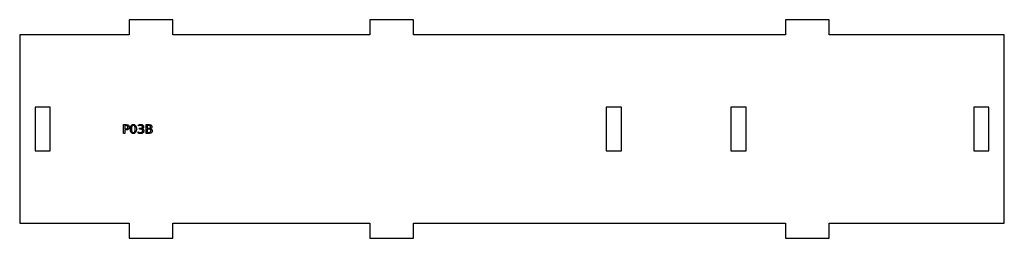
# Model space of a CAD drawing. Header units: millimetres. Extents: x 0 to 450, y 0 to 100.
import ezdxf

# ---------------------------------------------------------------- set-up
doc = ezdxf.new("R2010")
doc.units = ezdxf.units.MM
doc.layers.add('CUT', color=1, linetype='Continuous')
doc.layers.add('LABELS', color=3, linetype='Continuous')

msp = doc.modelspace()

# ---------------------------------------------------------------- linework, layer by layer
at = {"layer": 'CUT'}
for points in [[(0, 7), (50, 7), (50, 0), (70, 0), (70, 7), (160, 7), (160, 0), (180, 0), (180, 7), (350, 7), (350, 0), (370, 0), (370, 7), (450, 7), (450, 93), (370, 93), (370, 100), (350, 100), (350, 93), (180, 93), (180, 100), (160, 100), (160, 93), (70, 93), (70, 100), (50, 100), (50, 93), (0, 93)], [(7, 40), (14, 40), (14, 60), (7, 60)], [(268, 40), (275, 40), (275, 60), (268, 60)], [(325, 40), (332, 40), (332, 60), (325, 60)], [(436, 40), (443, 40), (443, 60), (436, 60)]]:
    msp.add_lwpolyline(points, close=True, dxfattribs=at)
at = {"layer": 'LABELS'}
for points in [[(47.44, 52), (48.66, 52), (48.97, 51.98), (49.25, 51.92), (49.48, 51.83), (49.67, 51.7), (49.83, 51.53), (49.93, 51.32), (50, 51.08), (50.02, 50.81), (50, 50.53), (49.93, 50.29), (49.83, 50.08), (49.67, 49.91), (49.48, 49.78), (49.25, 49.68), (48.97, 49.63), (48.66, 49.61), (47.98, 49.61), (47.98, 48), (47.44, 48), (47.44, 52)], [(47.98, 51.56), (47.98, 50.05), (48.66, 50.05), (48.84, 50.06), (48.99, 50.1), (49.13, 50.16), (49.24, 50.25), (49.33, 50.36), (49.4, 50.48), (49.44, 50.63), (49.45, 50.81), (49.44, 50.97), (49.4, 51.12), (49.33, 51.25), (49.24, 51.36), (49.13, 51.45), (48.99, 51.51), (48.84, 51.54), (48.66, 51.56), (47.98, 51.56)], [(51.95, 52.07), (52.27, 52.04), (52.54, 51.94), (52.78, 51.77), (52.98, 51.54), (53.13, 51.24), (53.24, 50.89), (53.31, 50.47), (53.33, 50), (53.31, 49.52), (53.24, 49.11), (53.13, 48.75), (52.98, 48.45), (52.78, 48.22), (52.54, 48.06), (52.27, 47.96), (51.95, 47.92), (51.63, 47.96), (51.36, 48.06), (51.12, 48.22), (50.92, 48.45), (50.77, 48.75), (50.66, 49.11), (50.59, 49.52), (50.57, 50), (50.59, 50.47), (50.66, 50.89), (50.77, 51.24), (50.92, 51.54), (51.12, 51.77), (51.36, 51.94), (51.63, 52.04), (51.95, 52.07)], [(51.95, 51.64), (51.75, 51.62), (51.58, 51.54), (51.44, 51.41), (51.32, 51.23), (51.23, 51), (51.16, 50.72), (51.12, 50.38), (51.11, 50), (51.12, 49.61), (51.16, 49.28), (51.23, 48.99), (51.32, 48.76), (51.44, 48.58), (51.58, 48.45), (51.75, 48.38), (51.95, 48.35), (52.15, 48.38), (52.32, 48.45), (52.46, 48.58), (52.58, 48.76), (52.67, 48.99), (52.74, 49.28), (52.78, 49.61), (52.79, 50), (52.78, 50.38), (52.74, 50.72), (52.67, 51), (52.58, 51.23), (52.46, 51.41), (52.32, 51.54), (52.15, 51.62), (51.95, 51.64)], [(55.92, 50.16), (56.11, 50.1), (56.27, 50.03), (56.41, 49.93), (56.53, 49.81), (56.63, 49.67), (56.69, 49.52), (56.74, 49.35), (56.75, 49.16), (56.72, 48.88), (56.65, 48.64), (56.52, 48.43), (56.34, 48.25), (56.12, 48.1), (55.85, 48), (55.54, 47.94), (55.18, 47.92), (55.06, 47.93), (54.93, 47.93), (54.8, 47.95), (54.67, 47.97), (54.53, 48), (54.39, 48.03), (54.26, 48.07), (54.12, 48.12), (54.12, 48.64), (54.23, 48.58), (54.35, 48.53), (54.48, 48.48), (54.61, 48.44), (54.74, 48.42), (54.88, 48.39), (55.02, 48.38), (55.17, 48.38), (55.41, 48.39), (55.62, 48.43), (55.8, 48.49), (55.94, 48.58), (56.06, 48.69), (56.14, 48.83), (56.19, 48.98), (56.21, 49.16), (56.19, 49.33), (56.15, 49.48), (56.07, 49.61), (55.96, 49.72), (55.83, 49.8), (55.67, 49.87), (55.48, 49.9), (55.27, 49.92), (54.81, 49.92), (54.81, 50.36), (55.29, 50.36), (55.48, 50.37), (55.65, 50.4), (55.79, 50.45), (55.9, 50.52), (56, 50.61), (56.06, 50.71), (56.1, 50.84), (56.12, 50.98), (56.1, 51.12), (56.06, 51.25), (55.99, 51.36), (55.9, 51.45), (55.78, 51.52), (55.63, 51.58), (55.46, 51.61), (55.27, 51.62), (55.16, 51.61), (55.04, 51.6), (54.92, 51.59), (54.8, 51.57), (54.67, 51.54), (54.53, 51.51), (54.39, 51.47), (54.24, 51.42), (54.24, 51.9), (54.39, 51.94), (54.53, 51.98), (54.68, 52.01), (54.81, 52.03), (54.95, 52.05), (55.07, 52.06), (55.2, 52.07), (55.32, 52.07), (55.61, 52.05), (55.87, 52), (56.1, 51.91), (56.3, 51.79), (56.45, 51.64), (56.57, 51.46), (56.63, 51.26), (56.66, 51.04), (56.64, 50.88), (56.61, 50.73), (56.55, 50.6), (56.46, 50.47), (56.36, 50.37), (56.23, 50.28), (56.09, 50.21), (55.92, 50.16)], [(57.73, 52), (59.11, 52), (59.4, 51.98), (59.66, 51.94), (59.88, 51.86), (60.06, 51.74), (60.21, 51.6), (60.31, 51.43), (60.38, 51.23), (60.4, 51.01), (60.39, 50.84), (60.35, 50.68), (60.3, 50.55), (60.23, 50.43), (60.13, 50.33), (60.01, 50.25), (59.88, 50.19), (59.72, 50.16), (59.91, 50.1), (60.08, 50.02), (60.22, 49.92), (60.34, 49.8), (60.44, 49.65), (60.51, 49.49), (60.55, 49.32), (60.56, 49.12), (60.54, 48.87), (60.47, 48.65), (60.36, 48.45), (60.2, 48.29), (60, 48.16), (59.76, 48.07), (59.48, 48.02), (59.16, 48), (57.73, 48), (57.73, 52)], [(58.27, 51.56), (58.27, 50.35), (59.07, 50.35), (59.25, 50.36), (59.41, 50.39), (59.55, 50.43), (59.66, 50.5), (59.74, 50.58), (59.81, 50.69), (59.84, 50.81), (59.85, 50.95), (59.84, 51.09), (59.81, 51.22), (59.74, 51.32), (59.66, 51.41), (59.55, 51.47), (59.41, 51.52), (59.25, 51.55), (59.07, 51.56), (58.27, 51.56)], [(58.27, 49.91), (58.27, 48.44), (59.14, 48.44), (59.34, 48.46), (59.52, 48.49), (59.66, 48.55), (59.78, 48.63), (59.88, 48.73), (59.94, 48.85), (59.98, 49), (59.99, 49.18), (59.98, 49.35), (59.94, 49.5), (59.88, 49.63), (59.78, 49.73), (59.66, 49.81), (59.52, 49.87), (59.34, 49.9), (59.14, 49.91), (58.27, 49.91)]]:
    msp.add_lwpolyline(points, close=True, dxfattribs=at)

doc.saveas('drawing.dxf')
